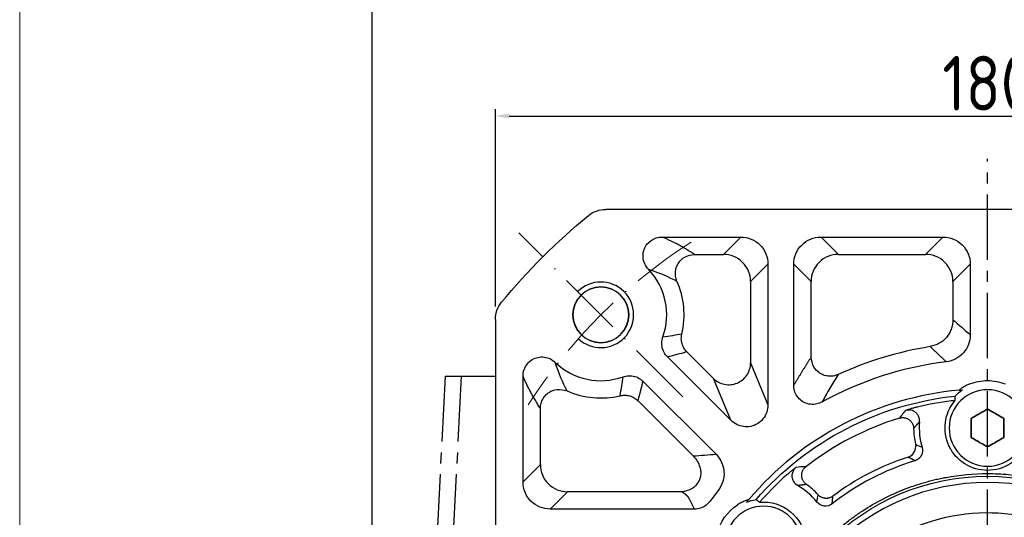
# Model space of a CAD drawing. Header units: millimetres. Extents: x 2026 to 3108, y 344 to 1109.
# Tile 6 of 18: x 2026 to 2206, y 840 to 931. Entities that reach past the tile are written whole.
import ezdxf

# ---------------------------------------------------------------- set-up
doc = ezdxf.new("R2010")
doc.units = ezdxf.units.MM
doc.linetypes.add('ACAD_ISO10W100', pattern=[18, 12, -3, 0, -3])
doc.linetypes.add('点画线', pattern=[18, 12, -2, 2, -2])
for name, color, linetype in [('6文字层', 3, 'Continuous'), ('7中心线层', 7, '点画线'), ('标注线', 7, 'Continuous')]:
    doc.layers.add(name, color=color, linetype=linetype)
for name, color, linetype, lineweight in [('中心线层', 7, 'ACAD_ISO10W100', 0), ('图框_外框线', 7, 'Continuous', 18), ('尺寸线', 7, 'Continuous', 25), ('粗实线', 7, 'Continuous', 40), ('细实线', 211, 'Continuous', 18)]:
    doc.layers.add(name, color=color, linetype=linetype, lineweight=lineweight)
doc.styles.add('工程字', font='gbenor.shx', dxfattribs={"bigfont": 'gbcbig.shx'})
doc.dimstyles.new('DIMSTYLE_17', dxfattribs={"dimtxt": 8, "dimasz": 12, "dimexe": 0.18, "dimexo": 1, "dimgap": 1, "dimtad": 1, "dimtih": 1, "dimtoh": 1, "dimdec": 3, "dimdsep": 46, "dimtxsty": 'Standard', "dimblk": '_FILLED', "dimblk1": '_FILLED', "dimblk2": '_FILLED', "dimcen": 0.09, "dimadec": 0, "dimazin": 0, "dimtol": 1, "dimtp": 0.1, "dimtm": 0.1, "dimtfac": 0.7, "dimtdec": 3, "dimtofl": 0, "dimtmove": 0, "dimatfit": 3, "dimldrblk": '_FILLED', "dimfxl": 1, "dimtolj": 1, "dimarcsym": 0})
doc.dimstyles.new('ISO-25', dxfattribs={"dimtxt": 2.5, "dimasz": 2.5, "dimexe": 1.25, "dimexo": 0.625, "dimtad": 1, "dimtxsty": 'Standard', "dimcen": 2.5, "dimadec": 0, "dimazin": 0, "dimtfac": 1, "dimtmove": 0, "dimatfit": 3, "dimfxl": 1, "dimarcsym": 0})
doc.dimstyles.new('ISO-25-1', dxfattribs={"dimtxt": 11, "dimasz": 5, "dimexe": 1.25, "dimexo": 1, "dimgap": 2, "dimtad": 1, "dimtoh": 1, "dimtxsty": '工程字', "dimcen": 2, "dimadec": 0, "dimazin": 0, "dimtfac": 1, "dimtmove": 0, "dimatfit": 3, "dimfxl": 1, "dimarcsym": 0})

# ---------------------------------------------------------------- blocks, each defined once
blk = doc.blocks.new('*D115')
at = {"layer": '6文字层', "color": 0, "lineweight": -2}
for p, q in [((2113.24, 878.42), (2113.24, 914.55)), ((2115.74, 913.3), (2290.74, 913.3)), ((2293.24, 878.42), (2293.24, 914.55))]:
    blk.add_line(p, q, dxfattribs=at)
at = {"layer": '6文字层', "color": 0}
for points in [[(2115.74, 913.72), (2115.74, 912.88), (2113.24, 913.3)], [(2290.74, 912.88), (2290.74, 913.72), (2293.24, 913.3)]]:
    blk.add_solid(points, dxfattribs=at)
at = {"layer": 'Defpoints', "color": 0}
for p in [(2293.24, 913.3), (2113.24, 877.8), (2293.24, 877.8)]:
    blk.add_point(p, dxfattribs=at)
at = {"layer": '6文字层', "color": 0, "insert": (2203.24, 919.3), "char_height": 10, "attachment_point": 5, "style": '工程字'}
blk.add_mtext('180', dxfattribs=at)
blk = doc.blocks.new('*D118')
at = {"layer": '6文字层', "color": 0, "lineweight": -2}
for p, q in [((2203.24, 804.21), (2203.24, 808.21)), ((2201.24, 806.21), (2205.24, 806.21)), ((2243.97, 672.43), (2233.82, 705.76)), ((2269.6, 672.43), (2243.97, 672.43))]:
    blk.add_line(p, q, dxfattribs=at)
at = {"layer": '6文字层', "color": 0}
blk.add_solid([(2234.62, 706), (2233.02, 705.52), (2232.36, 710.54)], dxfattribs=at)
at = {"layer": 'Defpoints', "color": 0}
for p in [(2174.11, 901.87), (2232.36, 710.54)]:
    blk.add_point(p, dxfattribs=at)
at = {"layer": '6文字层', "color": 0, "insert": (2258.35, 678.43), "char_height": 10, "attachment_point": 5, "style": '工程字'}
blk.add_mtext('∅200', dxfattribs=at)
blk = doc.blocks.new('*D119')
at = {"layer": '6文字层', "color": 0, "lineweight": -2}
for p, q in [((2117.1, 720.07), (2112.12, 715.09)), ((2203.24, 706.34), (2203.24, 677.35))]:
    blk.add_line(p, q, dxfattribs=at)
blk.add_arc((2203.24, 806.21), 127.61, 226.1225, 268.8775, dxfattribs=at)
at = {"layer": '6文字层', "color": 0}
for points in [[(2115.08, 714.52), (2114.5, 713.93), (2113, 715.97)], [(2200.73, 678.2), (2200.74, 679.04), (2203.24, 678.6)]]:
    blk.add_solid(points, dxfattribs=at)
at = {"layer": 'Defpoints', "color": 0}
for p in [(2203.24, 905.46), (2147.52, 750.49), (2117.54, 720.51), (2203.24, 706.96), (2139.43, 695.69)]:
    blk.add_point(p, dxfattribs=at)
at = {"layer": '6文字层', "color": 0, "insert": (2156.7, 693.85), "char_height": 10, "attachment_point": 5, "rotation": 337.5}
blk.add_mtext('45%%d', dxfattribs=at)
blk = doc.blocks.new('_FILLED')
at = {"color": 0, "linetype": 'ByBlock'}
blk.add_solid([(0, 0), (-1, 0.133), (-1, -0.133)], dxfattribs=at)
blk = doc.blocks.new('*D120')
at = {"layer": '6文字层', "color": 0, "lineweight": -2}
for p, q in [((2313.17, 905.88), (2292.88, 887.48)), ((2345.11, 905.88), (2313.17, 905.88)), ((2203.15, 806.21), (2203.33, 806.21)), ((2203.24, 806.12), (2203.24, 806.3))]:
    blk.add_line(p, q, dxfattribs=at)
at = {"layer": 'Defpoints', "color": 0}
for p in [(2288.43, 883.45), (2118.04, 728.96)]:
    blk.add_point(p, dxfattribs=at)
at = {"layer": '6文字层', "color": 0, "lineweight": -2, "xscale": 6, "yscale": 6, "zscale": 6, "rotation": 222.197620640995}
blk.add_blockref('_FILLED', (2288.43, 883.45), dxfattribs=at)
at = {"layer": '6文字层', "color": 0, "lineweight": 25, "insert": (2329.64, 913.75), "char_height": 10, "attachment_point": 5, "style": '工程字'}
blk.add_mtext('\\A1;\\A1;{\\H1.375x;∅230}', dxfattribs=at)

msp = doc.modelspace()

# ---------------------------------------------------------------- linework, layer by layer
at = {"layer": '7中心线层'}
for p, q in [((2203.2385, 706.9614), (2203.2385, 905.4569)), ((2104.0497, 865.7105), (2097.9402, 746.7078)), ((2107.0151, 865.7105), (2100.9056, 746.7078))]:
    msp.add_line(p, q, dxfattribs=at)
at = {"layer": '中心线层', "color": 0}
msp.add_line((2147.5158, 861.9319), (2117.5399, 891.9078), dxfattribs=at)
msp.add_arc((2203.2385, 806.2091), 100, 122.832642, 147.167358, dxfattribs=at)
at = {"layer": '图框_外框线', "color": 3}
msp.add_lwpolyline([(2026.2507, 343.6688), (3107.8668, 343.6688), (3107.8668, 1108.5259), (2026.2507, 1108.5259)], close=True, dxfattribs=at)
at = {"layer": '图框_外框线', "color": 3, "lineweight": 25}
msp.add_lwpolyline([(2090.6326, 356.5451), (3094.9905, 356.5451), (3094.9905, 1095.6495), (2090.6326, 1095.6495)], close=True, dxfattribs=at)
at = {"layer": '尺寸线'}
for p, q in [((2143.7702, 891.1521), (2158.1018, 891.1521)), ((2154.9324, 887.9828), (2158.1018, 891.1521)), ((2172.7929, 891.1521), (2175.9623, 887.9827)), ((2172.7929, 891.1521), (2195.0983, 891.1521)), ((2191.9289, 887.9827), (2195.0983, 891.1521)), ((2149.646, 887.9828), (2154.9324, 887.9828)), ((2175.9623, 887.9827), (2191.9289, 887.9827)), ((2163.0896, 886.1643), (2159.9202, 882.9949)), ((2163.0896, 886.1643), (2163.0896, 860.453)), ((2167.8051, 864.0202), (2167.8051, 886.1643)), ((2170.9745, 882.9949), (2167.8051, 886.1643)), ((2200.0861, 886.1643), (2196.9168, 882.9949)), ((2200.0861, 886.1643), (2200.0861, 873.2617)), ((2159.9202, 882.9949), (2159.9202, 868.1045)), ((2170.9745, 869.1635), (2170.9745, 882.9949)), ((2196.9168, 882.9949), (2196.9168, 876.0131)), ((2153.1084, 865.283), (2148.2694, 870.122)), ((2156.2778, 857.6314), (2144.698, 869.2112)), ((2159.9202, 868.1045), (2163.0896, 860.453)), ((2118.2955, 846.3459), (2118.2955, 865.6778)), ((2140.2364, 864.7496), (2153.5946, 851.3914)), ((2156.2778, 857.6314), (2153.1084, 865.283)), ((2139.3256, 861.1783), (2149.4081, 851.0958)), ((2121.4649, 849.5152), (2121.4649, 859.8016)), ((2118.2955, 846.3459), (2121.4649, 849.5152)), ((2126.4527, 844.5274), (2123.2834, 841.358)), ((2147.3085, 844.5274), (2126.4527, 844.5274)), ((2149.6724, 841.358), (2123.2834, 841.358))]:
    msp.add_line(p, q, dxfattribs=at)
for centre, radius, start, end in [((2132.5278, 876.9198), 12.057, 340.306209, 43.695775), ((2132.5278, 876.9198), 15.2264, 346.627904, 23.860062), ((2132.5278, 876.9198), 5.1, 90, 270), ((2132.5278, 876.9198), 5.1, 270, 90), ((2203.2385, 806.2091), 65.7264, 99.203035, 114.562215), ((2132.5278, 876.9198), 12.057, 226.306994, 289.693775), ((2203.2385, 806.2091), 62.557, 96.92186, 118.921674), ((2132.5278, 876.9198), 15.2264, 246.139939, 283.372081), ((2203.2385, 806.2091), 55.3372, 96.88314, 103.38165), ((2203.2385, 806.2091), 54.2574, 107.256595, 127.743411), ((2203.2385, 856.2091), 12.4759, 174.831472, 196.494277), ((2203.2385, 856.2091), 13.506, 180.341304, 192.742648), ((2203.2385, 806.2091), 45.9459, 106.825496, 128.17451), ((2203.2385, 806.2091), 46.9761, 107.985073, 127.014933), ((2203.2385, 806.2091), 55.3372, 131.618356, 138.116866), ((2203.2385, 806.2091), 62.557, 141.923946, 144.194858), ((2203.2385, 806.2091), 40.0213, 90, 270), ((2162.2809, 834.888), 12.4759, 38.505727, 60.168532), ((2162.2809, 834.888), 13.506, 42.257356, 54.6587), ((2203.2385, 806.2091), 40.0213, 270, 90)]:
    msp.add_arc(centre, radius, start, end, dxfattribs=at)
at = {"layer": '尺寸线', "extrusion": (0, 0, -1)}
for centre, radius, start, end in [((-2203.2385, 856.2091), 8.327, 44.479112, 56.801387), ((-2203.2385, 806.2091), 56.1495, 41.074013, 83.925981), ((-2203.2385, 856.2091), 7.7689, 270, 39.969103), ((-2203.2385, 856.2091), 7.7689, 140.030892, 270), ((-2203.2385, 806.2091), 41.1549, 270, 90), ((-2203.2385, 806.2091), 41.1549, 90, 270), ((-2162.2809, 834.888), 8.327, 68.198614, 80.520887), ((-2162.2809, 834.888), 7.7689, 85.030897, 90), ((-2162.2809, 834.888), 7.7689, 90, 270)]:
    msp.add_arc(centre, radius, start, end, dxfattribs=at)
at = {"layer": '尺寸线'}
msp.add_ellipse((2188.117, 852.7895), major_axis=(-0.989, -1.7384), ratio=0.99749283, start_param=0.83239671, end_param=2.08696629, dxfattribs=at)
for points, degree, knots in [([(2141.2452, 885.2493), (2140.9622, 885.5434), (2140.7258, 885.8899), (2140.3879, 886.6319), (2140.2818, 887.0384), (2140.221, 887.8354), (2140.2596, 888.2369), (2140.4651, 888.9827), (2140.6311, 889.3385), (2141.0662, 889.9679), (2141.3418, 890.2496), (2141.9604, 890.6998), (2142.3111, 890.8746), (2143.0277, 891.0979), (2143.401, 891.1534), (2143.7702, 891.1521)], 3, [0, 0, 0, 0, 0.15004825, 0.15004825, 0.29997506, 0.29997506, 0.44379157, 0.44379157, 0.58386803, 0.58386803, 0.72450747, 0.72450747, 0.86466168, 0.86466168, 1, 1, 1, 1]), ([(2149.646, 887.9828), (2149.507, 888.0733), (2149.3349, 888.1847), (2149.0224, 888.3833), (2148.9092, 888.4547), (2148.7247, 888.5697), (2148.6288, 888.6292), (2148.5103, 888.7019), (2148.4494, 888.7392), (2148.4185, 888.758), (2148.4052, 888.7661), (2148.3963, 888.7716), (2148.392, 888.7742), (2148.0928, 888.9562), (2147.8282, 889.1119), (2147.4839, 889.3102), (2147.378, 889.3704), (2147.233, 889.452), (2147.1641, 889.4906), (2147.09, 889.5317), (2147.0545, 889.5514), (2147.0397, 889.5596), (2147.0299, 889.565), (2147.0252, 889.5676), (2146.8591, 889.6592), (2146.6558, 889.7696), (2146.2791, 889.9677), (2146.1415, 890.0391), (2145.8399, 890.1926), (2145.676, 890.2746), (2144.7807, 890.7126), (2144.1829, 890.9756), (2143.7702, 891.1521)], 3, [0, 0, 0, 0, 0.125, 0.125, 0.1875, 0.1875, 0.21875, 0.234375, 0.2421875, 0.24609375, 0.24804688, 0.24804688, 0.25, 0.25, 0.375, 0.375, 0.4375, 0.4375, 0.46875, 0.484375, 0.4921875, 0.49609375, 0.49609375, 0.5, 0.5, 0.625, 0.625, 0.6875, 0.6875, 0.75, 0.75, 1, 1, 1, 1]), ([(2158.1018, 891.1521), (2159.4201, 891.1516), (2160.7112, 890.618), (2162.5533, 888.7774), (2163.0891, 887.4826), (2163.0896, 886.1643)], 3, [0, 0, 0, 0, 0.5, 0.5, 1, 1, 1, 1]), ([(2167.8051, 886.1643), (2167.8056, 887.4826), (2168.3392, 888.7737), (2170.1798, 890.6159), (2171.4746, 891.1516), (2172.7929, 891.1521)], 3, [0, 0, 0, 0, 0.5, 0.5, 1, 1, 1, 1]), ([(2195.0983, 891.1521), (2196.4166, 891.1516), (2197.7077, 890.618), (2199.5499, 888.7774), (2200.0856, 887.4826), (2200.0861, 886.1643)], 3, [0, 0, 0, 0, 0.5, 0.5, 1, 1, 1, 1]), ([(2146.4529, 883.079), (2146.3489, 883.3795), (2146.1434, 883.9728), (2146.1493, 884.8961), (2146.3523, 885.7148), (2146.8337, 886.6524), (2147.8669, 887.6962), (2149.021, 887.8821), (2149.646, 887.9828)], 3, [0, 0, 0, 0, 0.13790764, 0.27229282, 0.39556798, 0.50209066, 0.7303432, 1, 1, 1, 1]), ([(2159.9202, 882.9949), (2159.9177, 884.3041), (2159.3795, 885.5966), (2157.5341, 887.442), (2156.2416, 887.9802), (2154.9324, 887.9828)], 3, [0, 0, 0, 0, 0.5, 0.5, 1, 1, 1, 1]), ([(2175.9623, 887.9827), (2174.6531, 887.9802), (2173.3607, 887.442), (2171.5152, 885.5966), (2170.977, 884.3041), (2170.9745, 882.9949)], 3, [0, 0, 0, 0, 0.5, 0.5, 1, 1, 1, 1]), ([(2196.9168, 882.9949), (2196.9142, 884.3041), (2196.3761, 885.5966), (2194.5306, 887.442), (2193.2382, 887.9802), (2191.9289, 887.9827)], 3, [0, 0, 0, 0, 0.5, 0.5, 1, 1, 1, 1]), ([(2196.9168, 876.0131), (2196.9, 875.7073), (2196.8668, 875.1001), (2196.6121, 874.2329), (2196.2337, 873.4503), (2195.5735, 872.536), (2194.4519, 871.5617), (2193.3154, 871.2506), (2192.7267, 871.0895)], 3, [0, 0, 0, 0, 0.13074864, 0.25960116, 0.3838068, 0.50102846, 0.74152803, 1, 1, 1, 1]), ([(2148.2694, 870.122), (2148.0784, 870.3434), (2147.6901, 870.7936), (2147.3474, 871.6305), (2147.2004, 872.5228), (2147.2949, 873.1097), (2147.3414, 873.3984)], 3, [0, 0, 0, 0, 0.24593715, 0.50001471, 0.75408492, 1, 1, 1, 1]), ([(2144.698, 869.2112), (2144.4586, 869.4504), (2144.252, 869.7272), (2143.9051, 870.3698), (2143.7762, 870.7519), (2143.6557, 871.5229), (2143.6611, 871.9222), (2143.7311, 872.3043), (2143.7654, 872.4918), (2143.8153, 872.6772), (2143.8796, 872.8567)], 3, [0, 0, 0, 0, 0.25811873, 0.25811873, 0.55824097, 0.55824097, 0.8556006, 0.8556006, 0.8556006, 1, 1, 1, 1]), ([(2200.0861, 873.2617), (2200.0859, 872.0474), (2199.6398, 870.8618), (2198.0432, 869.053), (2196.9049, 868.4568), (2195.6994, 868.3102)], 3, [0, 0, 0, 0, 0.5, 0.5, 1, 1, 1, 1]), ([(2118.2955, 865.6778), (2118.2941, 866.0859), (2118.3624, 866.4996), (2118.6306, 867.2693), (2118.8346, 867.6364), (2119.341, 868.255), (2119.6463, 868.5188), (2120.3102, 868.9164), (2120.6762, 869.0591), (2121.4257, 869.2138), (2121.8196, 869.2271), (2122.5777, 869.1253), (2122.9519, 869.0095), (2123.6243, 868.676), (2123.9327, 868.4581), (2124.1989, 868.2019)], 3, [0, 0, 0, 0, 0.14999833, 0.14999833, 0.29988107, 0.29988107, 0.4437469, 0.4437469, 0.58387434, 0.58387434, 0.72450385, 0.72450385, 0.864592, 0.864592, 1, 1, 1, 1]), ([(2153.1084, 865.283), (2153.6648, 864.733), (2154.3845, 864.3525), (2155.9184, 864.052), (2156.7291, 864.133), (2158.1732, 864.7311), (2158.8037, 865.2471), (2159.6758, 866.5442), (2159.9157, 867.3222), (2159.9202, 868.1045)], 3, [0, 0, 0, 0, 0.25, 0.25, 0.5, 0.5, 0.75, 0.75, 1, 1, 1, 1]), ([(2175.9173, 865.988), (2175.6162, 865.8797), (2175.0216, 865.666), (2174.0924, 865.663), (2173.2672, 865.8606), (2172.3216, 866.3378), (2171.2654, 867.3721), (2171.0768, 868.5336), (2170.9745, 869.1635)], 3, [0, 0, 0, 0, 0.1379204, 0.27235598, 0.39562324, 0.50201128, 0.72990187, 1, 1, 1, 1]), ([(2136.0493, 862.1062), (2136.1609, 862.7024), (2136.3748, 863.845), (2136.521, 865.0106), (2136.591, 865.568)], 3, [0, 0, 0, 0, 0.52173708, 1, 1, 1, 1]), ([(2136.591, 865.568), (2136.9095, 865.6822), (2137.2481, 865.7507), (2137.9773, 865.7896), (2138.3778, 865.7428), (2139.1264, 865.5222), (2139.485, 865.3466), (2139.8005, 865.12), (2139.9554, 865.0088), (2140.1017, 864.8845), (2140.2364, 864.7496)], 3, [0, 0, 0, 0, 0.25812026, 0.25812026, 0.55824147, 0.55824147, 0.85560024, 0.85560024, 0.85560024, 1, 1, 1, 1]), ([(2175.9173, 865.988), (2175.4166, 865.1581), (2174.4361, 863.5331), (2173.4618, 861.8082), (2172.9851, 860.9641)], 3, [0, 0, 0, 0, 0.5106635, 1, 1, 1, 1]), ([(2121.4649, 859.8016), (2121.4913, 860.1187), (2121.5434, 860.7446), (2121.9224, 861.5866), (2122.4393, 862.2531), (2123.2588, 862.9158), (2124.6259, 863.4524), (2125.7565, 863.1555), (2126.3687, 862.9947)], 3, [0, 0, 0, 0, 0.13795528, 0.2723516, 0.395609, 0.50209028, 0.73040028, 1, 1, 1, 1]), ([(2172.9851, 860.9642), (2172.6953, 860.803), (2172.3802, 860.6813), (2171.6681, 860.5164), (2171.2573, 860.493), (2170.4729, 860.5858), (2170.0878, 860.7), (2169.3922, 861.0435), (2169.0711, 861.2759), (2168.5306, 861.827), (2168.3043, 862.1534), (2167.9758, 862.8524), (2167.869, 863.2342), (2167.8267, 863.6179), (2167.812, 863.7514), (2167.8048, 863.8859), (2167.8051, 864.0202)], 3, [0, 0, 0, 0, 0.13698628, 0.13698628, 0.30289837, 0.30289837, 0.46478335, 0.46478335, 0.62460832, 0.62460832, 0.78482935, 0.78482935, 0.94495782, 0.94495782, 0.94495782, 1, 1, 1, 1]), ([(2136.0493, 862.1062), (2136.3379, 862.1527), (2136.9248, 862.2473), (2137.8172, 862.1003), (2138.6541, 861.7575), (2139.1042, 861.3692), (2139.3256, 861.1783)], 3, [0, 0, 0, 0, 0.24591522, 0.49998547, 0.75406299, 1, 1, 1, 1]), ([(2197.2844, 861.2006), (2197.2856, 861.2071), (2197.2773, 861.2033), (2197.2606, 861.2037), (2197.2453, 861.2042), (2197.2228, 861.2037), (2197.1587, 861.2009), (2197.1121, 861.1979), (2196.9919, 861.1884), (2196.9129, 861.1811), (2196.7588, 861.1652), (2196.6824, 861.1566), (2196.6066, 861.1475)], 3, [0, 0, 0, 0, 0.140831, 0.140831, 0.140831, 0.28058011, 0.28058011, 0.47659544, 0.47659544, 0.75059087, 0.75059087, 1, 1, 1, 1]), ([(2163.0896, 860.453), (2163.0911, 859.9862), (2163.0127, 859.5129), (2162.7057, 858.633), (2162.4724, 858.2136), (2161.8933, 857.5066), (2161.5439, 857.2049), (2160.7844, 856.7505), (2160.366, 856.5876), (2159.5086, 856.4109), (2159.0577, 856.3958), (2158.1905, 856.513), (2157.7626, 856.6459), (2156.9692, 857.0409), (2156.5952, 857.312), (2156.2778, 857.6314)], 3, [0, 0, 0, 0, 0.14865429, 0.14865429, 0.29703013, 0.29703013, 0.43963905, 0.43963905, 0.57848294, 0.57848294, 0.71794686, 0.71794686, 0.85675073, 0.85675073, 1, 1, 1, 1]), ([(2190.4309, 860.043), (2190.4196, 860.0407), (2190.3966, 860.0358), (2190.3501, 860.0244), (2190.2661, 860.0043), (2190.0918, 859.9613), (2189.7502, 859.8737), (2189.2842, 859.7426), (2188.7725, 859.588), (2188.447, 859.4865), (2188.284, 859.4358)], 3, [0, 0, 0, 0, 0.01407609, 0.02863882, 0.05828073, 0.11948386, 0.24837853, 0.49578501, 0.74753452, 1, 1, 1, 1]), ([(2190.8134, 857.333), (2190.8112, 857.5693), (2190.8071, 858.0281), (2190.5236, 858.6268), (2190.0514, 859.151), (2189.2804, 859.5616), (2188.6332, 859.4799), (2188.284, 859.4358)], 3, [0, 0, 0, 0, 0.18268589, 0.35474914, 0.5018254, 0.73123353, 1, 1, 1, 1]), ([(2149.4081, 851.0958), (2149.6834, 850.7822), (2150.2149, 850.1768), (2150.5003, 849.4239), (2150.6379, 849.061)], 3, [0, 0, 0, 0, 0.51803428, 1, 1, 1, 1]), ([(2153.5946, 851.3914), (2154.4549, 850.5308), (2154.9782, 849.3736), (2155.1247, 846.9608), (2154.7443, 845.7465), (2153.9941, 844.7885)], 3, [0, 0, 0, 0, 0.5, 0.5, 1, 1, 1, 1]), ([(2121.4649, 849.5152), (2121.4674, 848.206), (2122.0056, 846.9136), (2123.8511, 845.0681), (2125.1435, 844.53), (2126.4527, 844.5274)], 3, [0, 0, 0, 0, 0.5, 0.5, 1, 1, 1, 1]), ([(2150.6379, 849.061), (2150.7031, 848.7796), (2150.8326, 848.2201), (2150.7618, 847.3696), (2150.5204, 846.6015), (2150.0101, 845.7311), (2148.9894, 844.7842), (2147.9008, 844.6179), (2147.3085, 844.5274)], 3, [0, 0, 0, 0, 0.13286426, 0.26419771, 0.38855717, 0.50151911, 0.72878339, 1, 1, 1, 1]), ([(2168.2154, 848.9887), (2168.0803, 848.8843), (2167.8104, 848.6759), (2167.3902, 848.3453), (2167.0155, 848.039), (2166.7482, 847.8091), (2166.6129, 847.6911), (2166.5482, 847.6338), (2166.5121, 847.6023), (2166.4949, 847.5863), (2166.4864, 847.5784)], 3, [0, 0, 0, 0, 0.25246498, 0.50420984, 0.75160905, 0.88045374, 0.94166795, 0.97132301, 0.98589453, 1, 1, 1, 1]), ([(2168.2154, 848.9887), (2168.0483, 848.8216), (2167.7239, 848.4973), (2167.4953, 847.8758), (2167.452, 847.1718), (2167.6989, 846.3338), (2168.2109, 845.929), (2168.487, 845.7107)], 3, [0, 0, 0, 0, 0.18269563, 0.3546724, 0.50160342, 0.73118711, 1, 1, 1, 1]), ([(2123.2834, 841.358), (2121.965, 841.3586), (2120.674, 841.8921), (2118.8318, 843.7327), (2118.296, 845.0276), (2118.2955, 846.3459)], 3, [0, 0, 0, 0, 0.5, 0.5, 1, 1, 1, 1]), ([(2203.2385, 764.5549), (2201.9647, 764.5549), (2200.0619, 764.6419), (2197.8558, 764.8954), (2196.7563, 765.0602), (2196.2073, 765.1521), (2195.9331, 765.2004), (2195.796, 765.2252), (2195.7373, 765.2359), (2195.6981, 765.2431), (2195.6797, 765.2465), (2194.3308, 765.4961), (2192.3655, 765.9591), (2190.1199, 766.6643), (2189.0089, 767.0582), (2188.4564, 767.2654), (2188.1809, 767.3716), (2188.0629, 767.4177), (2187.9844, 767.4485), (2187.9467, 767.4634), (2186.5972, 767.9976), (2184.6831, 768.8693), (2182.5355, 770.0518), (2181.4831, 770.6845), (2180.9622, 771.0112), (2180.7402, 771.1534), (2180.5924, 771.2487), (2180.5201, 771.2956), (2178.0383, 772.9181), (2175.8177, 774.7221), (2172.768, 777.7717), (2171.3292, 779.3667), (2169.8015, 781.3502), (2169.0752, 782.3726), (2168.7215, 782.8915), (2168.572, 783.1156), (2168.4727, 783.2653), (2168.4223, 783.3419), (2167.604, 784.5936), (2166.5432, 786.4097), (2165.4709, 788.6144), (2164.9762, 789.7383), (2164.7391, 790.3056), (2164.6232, 790.5906), (2164.574, 790.713), (2164.5414, 790.7947), (2164.5245, 790.8372), (2164.0117, 792.1323), (2163.3602, 794.0434), (2162.765, 796.3206), (2162.5086, 797.4711), (2162.3907, 798.0494), (2162.3344, 798.3392), (2162.3068, 798.4844), (2162.2952, 798.5466), (2162.2874, 798.5881), (2162.2833, 798.61), (2161.8162, 801.1345), (2161.5844, 803.6617), (2161.5843, 807.4828), (2161.6712, 809.3856), (2161.9248, 811.5917), (2162.0896, 812.6913), (2162.1815, 813.2403), (2162.2298, 813.5145), (2162.2546, 813.6516), (2162.2653, 813.7104), (2162.2725, 813.7495), (2162.2759, 813.7679), (2162.5255, 815.1168), (2162.9885, 817.0821), (2163.6937, 819.3277), (2164.0875, 820.4387), (2164.2948, 820.9912), (2164.401, 821.2668), (2164.4471, 821.3847), (2164.4779, 821.4633), (2164.4927, 821.5009), (2165.027, 822.8505), (2165.8987, 824.7645), (2167.0812, 826.9121), (2167.7139, 827.9646), (2168.0406, 828.4854), (2168.1828, 828.7075), (2168.2781, 828.8553), (2168.325, 828.9275), (2169.9475, 831.4093), (2171.7515, 833.63), (2174.8011, 836.6797), (2176.3961, 838.1184), (2178.3796, 839.6462), (2179.402, 840.3724), (2179.9209, 840.7261), (2180.1449, 840.8757), (2180.2947, 840.9749), (2180.3713, 841.0254), (2181.6229, 841.8437), (2183.4391, 842.9045), (2185.6438, 843.9767), (2186.7677, 844.4715), (2187.335, 844.7086), (2187.6199, 844.8245), (2187.7424, 844.8736), (2187.824, 844.9063), (2187.8666, 844.9232), (2189.1617, 845.4359), (2191.0728, 846.0875), (2193.35, 846.6827), (2194.5005, 846.9391), (2195.0788, 847.0569), (2195.3686, 847.1133), (2195.5137, 847.1408), (2195.576, 847.1525), (2195.6175, 847.1602), (2195.6394, 847.1643), (2198.1639, 847.6315), (2200.6911, 847.8633), (2203.2385, 847.8633)], 3, [0, 0, 0, 0, 0.03125, 0.046875, 0.0546875, 0.05859375, 0.06054688, 0.06152344, 0.06201172, 0.06201172, 0.0625, 0.0625, 0.09375, 0.109375, 0.1171875, 0.12109375, 0.12304688, 0.12402344, 0.12402344, 0.125, 0.125, 0.15625, 0.171875, 0.1796875, 0.18359375, 0.18554688, 0.18554688, 0.1875, 0.1875, 0.25, 0.25, 0.28125, 0.296875, 0.3046875, 0.30859375, 0.31054688, 0.31054688, 0.3125, 0.3125, 0.34375, 0.359375, 0.3671875, 0.37109375, 0.37304688, 0.37402344, 0.37402344, 0.375, 0.375, 0.40625, 0.421875, 0.4296875, 0.43359375, 0.43554688, 0.43652344, 0.43701172, 0.43701172, 0.4375, 0.4375, 0.5, 0.5, 0.53125, 0.546875, 0.5546875, 0.55859375, 0.56054688, 0.56152344, 0.56201172, 0.56201172, 0.5625, 0.5625, 0.59375, 0.609375, 0.6171875, 0.62109375, 0.62304688, 0.62402344, 0.62402344, 0.625, 0.625, 0.65625, 0.671875, 0.6796875, 0.68359375, 0.68554688, 0.68554688, 0.6875, 0.6875, 0.75, 0.75, 0.78125, 0.796875, 0.8046875, 0.80859375, 0.81054688, 0.81054688, 0.8125, 0.8125, 0.84375, 0.859375, 0.8671875, 0.87109375, 0.87304688, 0.87402344, 0.87402344, 0.875, 0.875, 0.90625, 0.921875, 0.9296875, 0.93359375, 0.93554688, 0.93652344, 0.93701172, 0.93701172, 0.9375, 0.9375, 1, 1, 1, 1]), ([(2203.2385, 847.8633), (2204.5122, 847.8633), (2206.4149, 847.7764), (2208.6211, 847.5229), (2209.7207, 847.3581), (2210.2697, 847.2662), (2210.5439, 847.2178), (2210.681, 847.1931), (2210.7397, 847.1823), (2210.7789, 847.1752), (2210.7973, 847.1718), (2212.1462, 846.9222), (2214.1115, 846.4592), (2216.3571, 845.754), (2217.4681, 845.3601), (2218.0206, 845.1529), (2218.2962, 845.0466), (2218.4141, 845.0006), (2218.4927, 844.9697), (2218.5303, 844.9549), (2219.8798, 844.4207), (2221.7939, 843.549), (2223.9415, 842.3664), (2224.9939, 841.7338), (2225.5148, 841.4071), (2225.7369, 841.2649), (2225.8847, 841.1696), (2225.9569, 841.1227), (2228.4387, 839.5002), (2230.6593, 837.6962), (2233.7091, 834.6466), (2235.1478, 833.0516), (2236.6756, 831.0681), (2237.4018, 830.0456), (2237.7555, 829.5267), (2237.905, 829.3027), (2238.0043, 829.153), (2238.0548, 829.0763), (2238.8731, 827.8247), (2239.9339, 826.0086), (2241.0061, 823.8038), (2241.5009, 822.68), (2241.7379, 822.1127), (2241.8539, 821.8277), (2241.903, 821.7053), (2241.9356, 821.6236), (2241.9526, 821.5811), (2242.4653, 820.2859), (2243.1169, 818.3749), (2243.7121, 816.0977), (2243.9684, 814.9471), (2244.0863, 814.3689), (2244.1427, 814.079), (2244.1702, 813.9339), (2244.1819, 813.8717), (2244.1896, 813.8302), (2244.1937, 813.8082), (2244.6609, 811.2838), (2244.8927, 808.7566), (2244.8927, 804.9354), (2244.8058, 803.0327), (2244.5523, 800.8266), (2244.3875, 799.727), (2244.2956, 799.178), (2244.2472, 798.9037), (2244.2225, 798.7667), (2244.2117, 798.7079), (2244.2045, 798.6688), (2244.2011, 798.6504), (2243.9515, 797.3014), (2243.4886, 795.3362), (2242.7834, 793.0906), (2242.3895, 791.9796), (2242.1822, 791.427), (2242.076, 791.1515), (2242.03, 791.0336), (2241.9991, 790.955), (2241.9843, 790.9173), (2241.45, 789.5678), (2240.5783, 787.6537), (2239.3958, 785.5061), (2238.7631, 784.4537), (2238.4365, 783.9329), (2238.2942, 783.7108), (2238.1989, 783.563), (2238.1521, 783.4908), (2236.5295, 781.009), (2234.7256, 778.7883), (2231.6759, 775.7386), (2230.081, 774.2999), (2228.0974, 772.7721), (2227.075, 772.0459), (2226.5561, 771.6922), (2226.3321, 771.5426), (2226.1824, 771.4433), (2226.1057, 771.3929), (2224.8541, 770.5746), (2223.038, 769.5138), (2220.8332, 768.4416), (2219.7094, 767.9468), (2219.1421, 767.7097), (2218.8571, 767.5938), (2218.7347, 767.5446), (2218.653, 767.512), (2218.6104, 767.4951), (2217.3153, 766.9823), (2215.4043, 766.3308), (2213.127, 765.7356), (2211.9765, 765.4792), (2211.3983, 765.3613), (2211.1084, 765.305), (2210.9633, 765.2774), (2210.901, 765.2658), (2210.8596, 765.258), (2210.8376, 765.254), (2208.313, 764.7867), (2205.7865, 764.5549), (2203.2385, 764.5549)], 3, [0, 0, 0, 0, 0.03125, 0.046875, 0.0546875, 0.05859375, 0.06054688, 0.06152344, 0.06201172, 0.06201172, 0.0625, 0.0625, 0.09375, 0.109375, 0.1171875, 0.12109375, 0.12304688, 0.12402344, 0.12402344, 0.125, 0.125, 0.15625, 0.171875, 0.1796875, 0.18359375, 0.18554688, 0.18554688, 0.1875, 0.1875, 0.25, 0.25, 0.28125, 0.296875, 0.3046875, 0.30859375, 0.31054688, 0.31054688, 0.3125, 0.3125, 0.34375, 0.359375, 0.3671875, 0.37109375, 0.37304688, 0.37402344, 0.37402344, 0.375, 0.375, 0.40625, 0.421875, 0.4296875, 0.43359375, 0.43554688, 0.43652344, 0.43701172, 0.43701172, 0.4375, 0.4375, 0.5, 0.5, 0.53125, 0.546875, 0.5546875, 0.55859375, 0.56054688, 0.56152344, 0.56201172, 0.56201172, 0.5625, 0.5625, 0.59375, 0.609375, 0.6171875, 0.62109375, 0.62304688, 0.62402344, 0.62402344, 0.625, 0.625, 0.65625, 0.671875, 0.6796875, 0.68359375, 0.68554688, 0.68554688, 0.6875, 0.6875, 0.75, 0.75, 0.78125, 0.796875, 0.8046875, 0.80859375, 0.81054688, 0.81054688, 0.8125, 0.8125, 0.84375, 0.859375, 0.8671875, 0.87109375, 0.87304688, 0.87402344, 0.87402344, 0.875, 0.875, 0.90625, 0.921875, 0.9296875, 0.93359375, 0.93554688, 0.93652344, 0.93701172, 0.93701172, 0.9375, 0.9375, 1, 1, 1, 1]), ([(2148.6842, 843.3072), (2148.5363, 843.6017), (2148.1716, 843.9183), (2147.8373, 844.2084), (2147.3085, 844.5274)], 2, [0, 0, 0, 0.5, 0.5, 1, 1, 1]), ([(2152.5041, 842.8069), (2152.3065, 842.5327), (2152.0664, 842.2848), (2151.4882, 841.8404), (2151.1324, 841.6526), (2150.4115, 841.4168), (2150.0397, 841.3578), (2149.6724, 841.358)], 3, [0, 0, 0, 0, 0.30764324, 0.30764324, 0.6650463, 0.6650463, 1, 1, 1, 1]), ([(2162.0395, 843.153), (2161.9706, 843.0762), (2161.9015, 842.9973), (2161.7934, 842.8707), (2161.7504, 842.8193), (2161.6867, 842.7408), (2161.6626, 842.7102), (2161.6297, 842.6664), (2161.6186, 842.6505), (2161.6124, 842.6399), (2161.6111, 842.6348), (2161.5996, 842.6291), (2161.6075, 842.628)], 3, [0, 0, 0, 0, 0.33955839, 0.33955839, 0.58034382, 0.58034382, 0.7562408, 0.7562408, 0.89660671, 0.89660671, 0.89660671, 1, 1, 1, 1]), ([(2174.8412, 842.3287), (2174.4313, 842.0056), (2173.8903, 841.8527), (2172.8582, 841.9735), (2172.3683, 842.2464), (2172.0439, 842.6553)], 3, [0, 0, 0, 0, 0.5, 0.5, 1, 1, 1, 1])]:
    msp.add_open_spline(points, degree=degree, knots=knots, dxfattribs=at)
for points, degree in [([(2141.2452, 885.249), (2143.324, 884.5967), (2144.949, 883.8608), (2146.4529, 883.079)], 3), ([(2196.9168, 876.0131), (2197.9945, 875.096), (2199.0509, 874.1788), (2200.0861, 873.2617)], 3), ([(2147.3414, 873.3984), (2146.2025, 873.1756), (2145.0489, 872.9891), (2143.8796, 872.8567)], 3), ([(2148.2694, 870.122), (2147.0321, 869.7716), (2145.8416, 869.468), (2144.698, 869.2112)], 3), ([(2126.3687, 862.9947), (2125.5869, 864.4987), (2124.8512, 866.1231), (2124.1989, 868.2019)], 3), ([(2121.4649, 859.8016), (2119.5516, 862.74), (2118.2954, 865.6778)], 2), ([(2197.2972, 862.0434), (2197.2804, 861.7609), (2197.2764, 861.4796), (2197.2845, 861.1997)], 3), ([(2203.2385, 859.6741), (2200.2385, 857.942)], 1), ([(2200.2385, 857.942), (2203.2385, 859.6741)], 1), ([(2206.2385, 857.942), (2203.2385, 859.6741)], 1), ([(2203.2385, 859.6741), (2206.2385, 857.942)], 1), ([(2200.2385, 857.942), (2200.2385, 854.4762)], 1), ([(2200.2385, 854.4762), (2200.2385, 857.942)], 1), ([(2206.2385, 854.4762), (2206.2385, 857.942)], 1), ([(2206.2385, 857.942), (2206.2385, 854.4762)], 1), ([(2200.2385, 854.4762), (2203.2385, 852.7441)], 1), ([(2203.2385, 852.7441), (2200.2385, 854.4762)], 1), ([(2203.2385, 852.7441), (2206.2385, 854.4762)], 1), ([(2206.2385, 854.4762), (2203.2385, 852.7441)], 1), ([(2190.0651, 853.2301), (2190.4688, 853.0424), (2190.8724, 852.8547), (2191.276, 852.667)], 3), ([(2149.4081, 851.0958), (2150.8186, 851.2094), (2152.2141, 851.3079), (2153.5946, 851.3914)], 3), ([(2189.9391, 850.1882), (2189.5418, 850.4135), (2189.1402, 850.6474), (2188.7337, 850.8899)], 3), ([(2170.0262, 849.1137), (2169.4354, 849.0907), (2168.8328, 849.0505), (2168.2154, 848.9887)], 3), ([(2149.6724, 841.358), (2149.343, 842.0018), (2149.0136, 842.6516), (2148.6842, 843.3072)], 3), ([(2159.1883, 842.6194), (2159.3221, 842.7794), (2159.4558, 842.9394), (2159.5896, 843.0994)], 3), ([(2160.9096, 843.1012), (2161.1506, 842.9529), (2161.3833, 842.7948), (2161.608, 842.6276)], 3), ([(2172.0439, 842.6553), (2172.1216, 843.0936), (2172.1994, 843.532), (2172.2772, 843.9703)], 3)]:
    msp.add_open_spline(points, degree=degree, dxfattribs=at)
for points, weights, degree in [([(2192.7267, 871.0895), (2193.7206, 870.1802), (2194.7117, 869.2544), (2195.6994, 868.3102)], [0.999999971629, 0.99999997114, 0.999999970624, 0.999999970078], 3), ([(2170.9745, 869.1635), (2169.9175, 867.5183), (2168.8609, 865.8098), (2167.8051, 864.0202)], [0.999999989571, 0.999999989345, 0.999999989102, 0.999999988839], 3), ([(2139.3256, 861.1783), (2139.6554, 862.3427), (2139.9625, 863.5296), (2140.2364, 864.7496)], [0.999999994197, 0.999999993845, 0.999999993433, 0.999999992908], 3), ([(2188.284, 859.4358), (2187.8792, 858.9654), (2187.5006, 858.4949), (2187.143, 858.0241)], [0.999999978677, 0.999999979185, 0.99999997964, 0.999999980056], 3), ([(2187.143, 858.0241), (2189.7068, 858.8102), (2189.7327, 856.1287)], [1, 0.596899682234, 1], 2), ([(2189.7327, 856.1287), (2190.0737, 856.5345), (2190.4328, 856.9362), (2190.8134, 857.333)], [0.999999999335, 0.999999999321, 0.999999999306, 0.999999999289], 3), ([(2190.0651, 853.2301), (2190.1137, 853.0125), (2190.1132, 852.7895)], [1, 0.958613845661, 0.930380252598], 2), ([(2170.0934, 845.9051), (2167.9117, 847.4644), (2170.0262, 849.1137)], [1, 0.596899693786, 1], 2), ([(2168.487, 845.7107), (2169.0304, 845.7949), (2169.5654, 845.8585), (2170.0934, 845.9051)], [0.999999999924, 0.999999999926, 0.999999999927, 0.999999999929], 3), ([(2174.9578, 843.7186), (2173.5032, 842.6276), (2172.2772, 843.9703)], [1, 0.739546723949, 1], 2), ([(2174.8412, 842.3287), (2174.8862, 842.8008), (2174.9245, 843.2634), (2174.9578, 843.7186)], [0.999999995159, 0.999999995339, 0.999999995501, 0.99999999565], 3)]:
    msp.add_rational_spline(points, weights, degree=degree, dxfattribs=at)
msp.add_rational_spline([(2191.276, 852.667), (2191.4249, 852.1667), (2191.3671, 851.6075), (2190.8735, 850.693), (2190.439, 850.3386), (2189.9391, 850.1882)], [0.999999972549, 0.999999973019, 0.999999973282, 0.999999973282, 0.999999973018, 0.999999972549], degree=3, knots=[0, 0, 0, 0, 0.5, 0.5, 1, 1, 1, 1], dxfattribs=at)
at = {"layer": '标注线'}
msp.add_line((2104.0497, 865.7105), (2113.2385, 865.7105), dxfattribs=at)
at = {"layer": '粗实线', "color": 0, "lineweight": 30}
for p, q in [((2273.0602, 896.2091), (2133.4168, 896.2091)), ((2113.2385, 876.0309), (2113.2385, 736.3874))]:
    msp.add_line(p, q, dxfattribs=at)
msp.add_circle((2132.5278, 876.9198), 5.125, dxfattribs=at)
at = {"layer": '粗实线', "color": 0, "lineweight": 30, "extrusion": (0, 0, -1)}
for centre, radius, start, end in [((-2203.2385, 806.2091), 115, 39.40029, 50.59971), ((-2203.2385, 856.2091), 8.6762, 68.302219, 90), ((-2203.2385, 856.2091), 8.6762, 90, 111.697775), ((-2203.2385, 806.2091), 34.5, 11.561499, 138.905212), ((-2162.2809, 834.888), 8.6762, 13.30221, 56.697784)]:
    msp.add_arc(centre, radius, start, end, dxfattribs=at)
at = {"layer": '粗实线', "color": 0, "lineweight": 30}
for centre, radius, start, end in [((2203.2385, 806.2091), 57.15, 95.203153, 139.796852), ((2203.2385, 856.2091), 7, 90, 270), ((2203.2385, 856.2091), 7, 270, 90), ((2162.2809, 834.888), 7, 90, 270), ((2162.2809, 834.888), 7, 270, 90)]:
    msp.add_arc(centre, radius, start, end, dxfattribs=at)
for points in [[(2130.2441, 895.0731), (2131.1348, 895.8048), (2132.2641, 896.2091), (2133.4168, 896.2091)], [(2113.2385, 876.0309), (2113.2385, 877.1835), (2113.6429, 878.3129), (2114.3745, 879.2036)], [(2198.0557, 863.1236), (2198.2635, 863.1414), (2198.4713, 863.1592), (2198.6791, 863.177)]]:
    msp.add_open_spline(points, degree=3, dxfattribs=at)
for points, knots in [([(2200.0308, 864.2706), (2199.6402, 864.1152), (2199.2553, 863.9269), (2198.7892, 863.6526), (2198.6782, 863.5834), (2198.4686, 863.4452), (2198.3682, 863.3749), (2198.2302, 863.2729), (2198.183, 863.2365), (2198.1068, 863.1753), (2198.0774, 863.15), (2198.0636, 863.1362), (2198.0553, 863.1279), (2198.0493, 863.1215), (2198.056, 863.1237)], [0, 0, 0, 0, 0.46445622, 0.46445622, 0.6129904, 0.6129904, 0.76281155, 0.76281155, 0.85263489, 0.85263489, 0.94403379, 0.94403379, 0.94403379, 1, 1, 1, 1]), ([(2159.5894, 843.0992), (2159.5956, 843.1042), (2159.5845, 843.1023), (2159.5512, 843.0955), (2159.5255, 843.089), (2159.4454, 843.0665), (2159.3822, 843.047), (2159.2014, 842.9867), (2159.0719, 842.9393), (2158.6876, 842.7851), (2158.4202, 842.6607), (2157.943, 842.4056), (2157.7267, 842.277), (2157.5172, 842.1394)], [0, 0, 0, 0, 0.06599917, 0.06599917, 0.13159463, 0.13159463, 0.23307742, 0.23307742, 0.40019094, 0.40019094, 0.72453258, 0.72453258, 1, 1, 1, 1])]:
    msp.add_open_spline(points, degree=3, knots=knots, dxfattribs=at)
at = {"layer": '细实线', "color": 0, "lineweight": -2}
msp.add_arc((2132.5278, 876.9198), 6, 226.719135, 134.999945, dxfattribs=at)

# ---------------------------------------------------------------- dimensions: what is measured, and where the dimension line sits
at = {"layer": '6文字层'}
dim = msp.add_linear_dim(base=(2293.2385, 913.3012), p1=(2113.2385, 877.7982), p2=(2293.2385, 877.7982), dimstyle='ISO-25', override={"dimtxt": 10, "dimgap": 1, "dimtxsty": '工程字'}, dxfattribs=at)
dim.commit()
dim.dimension.update_dxf_attribs({"geometry": '*D115', "text_midpoint": (2203.2385, 913.3012), "dimtype": 160})
at = {"layer": '6文字层', "lineweight": 25}
dim = msp.add_diameter_dim_2p(p1=(2118.0428, 728.9648), p2=(2288.4343, 883.4535), text='\\A1;{\\H1.375x;<>}', dimstyle='DIMSTYLE_17', override={"dimtxt": 10, "dimasz": 6, "dimgap": 1, "dimtxsty": '工程字', "dimtol": 0, "dimldrblk": '_FILLED'}, dxfattribs=at)
dim.commit()
dim.dimension.update_dxf_attribs({"geometry": '*D120', "text_midpoint": (2329.6388, 905.8765), "dimtype": 163})
at = {"layer": '6文字层'}
dim = msp.add_angular_dim_2l(base=(2139.4319, 695.6928), line1=((2147.5158, 750.4864), (2117.5399, 720.5105)), line2=((2203.2385, 905.4569), (2203.2385, 706.9614)), dimstyle='ISO-25', override={"dimtxt": 10, "dimgap": 1}, dxfattribs=at)
dim.commit()
dim.dimension.update_dxf_attribs({"geometry": '*D119', "text_midpoint": (2156.6991, 693.8532)})
dim = msp.add_diameter_dim_2p(p1=(2174.114, 901.874), p2=(2232.363, 710.5443), dimstyle='ISO-25-1', override={"dimtxt": 10, "dimgap": 1, "dimtxsty": '工程字', "dimse2": 1, "dimsd2": 1, "dimtofl": 0, "dimatfit": 0}, dxfattribs=at)
dim.commit()
dim.dimension.update_dxf_attribs({"geometry": '*D118', "text_midpoint": (2258.3453, 672.43), "dimtype": 163})

doc.saveas('drawing.dxf')
